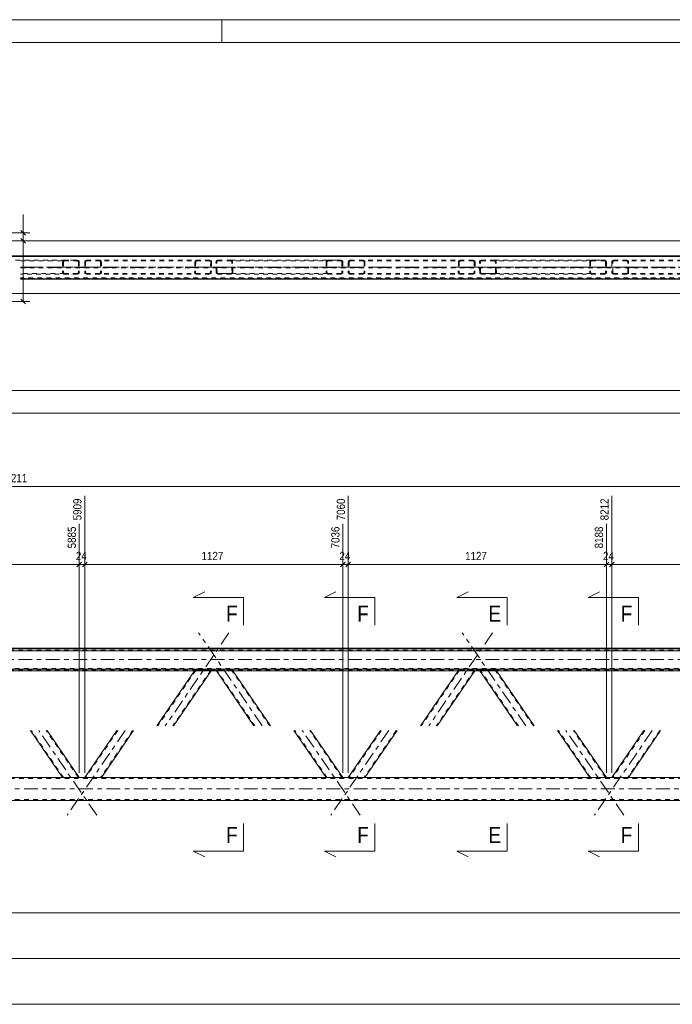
# Model space of a CAD drawing. Header units: millimetres. Extents: x 0 to 914, y 0 to 420.
# Tile 8 of 10: x 450 to 592, y 205 to 420. Entities that reach past the tile are written whole.
import ezdxf

# ---------------------------------------------------------------- set-up
doc = ezdxf.new("R2010")
doc.units = ezdxf.units.MM
for name, pattern in [('XKITLINE00', [0]), ('XKITLINE01', [4, 1, -1, 1, -1]), ('XKITLINE03', [6, 3, -1, 1, -1])]:
    doc.linetypes.add(name, pattern=pattern)
for name, color, linetype, lineweight in [('Arkusz rysunku', 3, 'Continuous', 0), ('Element', 2, 'Continuous', 0), ('Przekrój', 7, 'Continuous', 0), ('Wymiar', 4, 'Continuous', 0)]:
    doc.layers.add(name, color=color, linetype=linetype, lineweight=lineweight)
doc.styles.add('ARIAL', font='ARIAL.TTF')

msp = doc.modelspace()

# ---------------------------------------------------------------- linework, layer by layer
at = {"layer": 'Arkusz rysunku', "linetype": 'XKITLINE00', "lineweight": 0}
for p, q in [((914, 420), (0, 420)), ((494, 415), (494, 420)), ((909, 415), (5, 415))]:
    msp.add_line(p, q, dxfattribs=at)
at = {"layer": 'Element', "linetype": 'XKITLINE00', "lineweight": 0}
for p, q in [((733.78, 368.48), (135.58, 368.48)), ((135.58, 368.47), (733.78, 368.47)), ((135.58, 368.34), (733.78, 368.34)), ((135.58, 368.33), (733.78, 368.33)), ((450.02, 363.33), (733.78, 363.33)), ((135.58, 282.8), (733.78, 282.8)), ((135.58, 282.65), (733.78, 282.65)), ((733.78, 282.25), (135.58, 282.25)), ((135.58, 278.25), (733.78, 278.25)), ((717.57, 277.85), (151.85, 277.85)), ((488.05, 277.85), (479.82, 265.83)), ((491.68, 277.85), (483.45, 265.83)), ((501.03, 265.83), (492.81, 277.85)), ((504.67, 265.83), (496.44, 277.85)), ((545.61, 277.85), (537.39, 265.83)), ((549.25, 277.85), (541.02, 265.83)), ((558.6, 265.83), (550.37, 277.85)), ((562.23, 265.83), (554.01, 277.85)), ((459.22, 254.58), (452.21, 264.83)), ((462.86, 254.58), (455.84, 264.83)), ((471.08, 264.83), (464.07, 254.58)), ((474.71, 264.83), (467.7, 254.58)), ((516.79, 254.58), (509.77, 264.83)), ((520.42, 254.58), (513.41, 264.83)), ((528.65, 264.83), (521.63, 254.58)), ((532.28, 264.83), (525.27, 254.58)), ((574.35, 254.58), (567.34, 264.83)), ((577.99, 254.58), (570.97, 264.83)), ((586.21, 264.83), (579.2, 254.58)), ((589.85, 264.83), (582.83, 254.58)), ((693.12, 254.58), (435.82, 254.58)), ((426.82, 249.58), (700.73, 249.58))]:
    msp.add_line(p, q, dxfattribs=at)
at = {"layer": 'Element', "linetype": 'XKITLINE01', "lineweight": 0}
for p, q in [((700.73, 368.48), (168.62, 368.48)), ((168.62, 368.28), (700.73, 368.28)), ((438.97, 367.48), (462.49, 367.48)), ((450.02, 367.33), (459.59, 367.33)), ((450.02, 365.99), (733.78, 365.99)), ((450.02, 365.83), (733.78, 365.83)), ((459.22, 367.18), (459.25, 367.29)), ((459.22, 367.18), (459.22, 364.78)), ((459.25, 367.29), (459.33, 367.39)), ((459.33, 367.39), (459.45, 367.46)), ((459.42, 367.24), (459.4, 367.18)), ((459.4, 367.18), (459.4, 364.78)), ((459.46, 367.29), (459.42, 367.24)), ((459.45, 367.46), (459.59, 367.48)), ((459.52, 367.32), (459.46, 367.29)), ((459.59, 367.33), (459.52, 367.32)), ((459.59, 367.48), (462.49, 367.48)), ((459.59, 367.33), (462.49, 367.33)), ((462.49, 367.48), (462.63, 367.46)), ((462.56, 367.32), (462.49, 367.33)), ((462.62, 367.29), (462.56, 367.32)), ((462.66, 367.24), (462.62, 367.29)), ((462.63, 367.46), (462.75, 367.39)), ((462.68, 367.18), (462.66, 367.24)), ((462.68, 367.18), (462.68, 364.78)), ((462.75, 367.39), (462.83, 367.29)), ((462.83, 367.29), (462.86, 367.18)), ((462.86, 367.18), (462.86, 364.78)), ((464.07, 367.18), (464.09, 367.29)), ((464.07, 367.18), (464.07, 364.78)), ((464.09, 367.29), (464.17, 367.39)), ((464.17, 367.39), (464.29, 367.46)), ((464.26, 367.24), (464.25, 367.18)), ((464.25, 367.18), (464.25, 364.78)), ((464.3, 367.29), (464.26, 367.24)), ((464.29, 367.46), (464.43, 367.48)), ((464.36, 367.32), (464.3, 367.29)), ((464.43, 367.33), (464.36, 367.32)), ((491.4, 367.48), (464.43, 367.48)), ((491.4, 367.33), (464.43, 367.33)), ((467.34, 367.48), (467.48, 367.46)), ((467.41, 367.32), (467.34, 367.33)), ((467.47, 367.29), (467.41, 367.32)), ((467.5, 367.24), (467.47, 367.29)), ((467.48, 367.46), (467.59, 367.39)), ((467.52, 367.18), (467.5, 367.24)), ((467.52, 367.18), (467.52, 364.78)), ((467.59, 367.39), (467.67, 367.29)), ((467.67, 367.29), (467.7, 367.18)), ((467.7, 367.18), (467.7, 364.78)), ((488.13, 367.18), (488.07, 364.78)), ((488.16, 367.29), (488.13, 367.18)), ((488.24, 367.39), (488.16, 367.29)), ((488.36, 367.46), (488.24, 367.39)), ((488.31, 367.18), (488.26, 364.78)), ((488.31, 367.18), (488.32, 367.24)), ((488.32, 367.24), (488.36, 367.29)), ((488.5, 367.48), (488.36, 367.46)), ((488.36, 367.29), (488.42, 367.32)), ((488.42, 367.32), (488.49, 367.33)), ((491.54, 367.46), (491.4, 367.48)), ((491.4, 367.33), (491.47, 367.32)), ((491.47, 367.32), (491.53, 367.29)), ((491.53, 367.29), (491.57, 367.24)), ((491.58, 367.18), (491.53, 364.78)), ((491.66, 367.39), (491.54, 367.46)), ((491.57, 367.24), (491.58, 367.18)), ((491.74, 367.29), (491.66, 367.39)), ((491.76, 367.18), (491.71, 364.78)), ((491.76, 367.18), (491.74, 367.29)), ((492.75, 367.29), (492.73, 367.18)), ((492.78, 364.78), (492.73, 367.18)), ((492.83, 367.39), (492.75, 367.29)), ((492.95, 367.46), (492.83, 367.39)), ((492.91, 367.18), (492.92, 367.24)), ((492.96, 364.78), (492.91, 367.18)), ((492.92, 367.24), (492.96, 367.29)), ((493.08, 367.48), (492.95, 367.46)), ((492.96, 367.29), (493.02, 367.32)), ((493.02, 367.32), (493.09, 367.33)), ((493.08, 367.48), (495.99, 367.48)), ((493.09, 367.33), (517.15, 367.33)), ((493.09, 367.33), (496, 367.33)), ((495.99, 367.48), (520.06, 367.48)), ((496.13, 367.46), (495.99, 367.48)), ((496, 367.33), (496.06, 367.32)), ((496.06, 367.32), (496.12, 367.29)), ((496.12, 367.29), (496.17, 367.24)), ((496.25, 367.39), (496.13, 367.46)), ((496.17, 367.24), (496.18, 367.18)), ((496.23, 364.78), (496.18, 367.18)), ((496.33, 367.29), (496.25, 367.39)), ((496.36, 367.18), (496.33, 367.29)), ((496.41, 364.78), (496.36, 367.18)), ((516.79, 367.18), (516.82, 367.29)), ((516.79, 367.18), (516.79, 364.78)), ((516.82, 367.29), (516.89, 367.39)), ((516.89, 367.39), (517.01, 367.46)), ((516.98, 367.24), (516.97, 367.18)), ((516.97, 367.18), (516.97, 364.78)), ((517.02, 367.29), (516.98, 367.24)), ((517.01, 367.46), (517.15, 367.48)), ((517.08, 367.32), (517.02, 367.29)), ((517.15, 367.33), (517.08, 367.32)), ((517.15, 367.48), (520.06, 367.48)), ((517.15, 367.33), (520.06, 367.33)), ((520.06, 367.48), (520.2, 367.46)), ((520.13, 367.32), (520.06, 367.33)), ((520.19, 367.29), (520.13, 367.32)), ((520.23, 367.24), (520.19, 367.29)), ((520.2, 367.46), (520.32, 367.39)), ((520.24, 367.18), (520.23, 367.24)), ((520.24, 367.18), (520.24, 364.78)), ((520.32, 367.39), (520.4, 367.29)), ((520.4, 367.29), (520.42, 367.18)), ((520.42, 367.18), (520.42, 364.78)), ((521.63, 367.18), (521.66, 367.29)), ((521.63, 367.18), (521.63, 364.78)), ((521.66, 367.29), (521.74, 367.39)), ((521.74, 367.39), (521.86, 367.46)), ((521.83, 367.24), (521.81, 367.18)), ((521.81, 367.18), (521.81, 364.78)), ((521.87, 367.29), (521.83, 367.24)), ((521.86, 367.46), (521.99, 367.48)), ((521.92, 367.32), (521.87, 367.29)), ((521.99, 367.33), (521.92, 367.32)), ((548.97, 367.48), (521.99, 367.48)), ((548.97, 367.33), (521.99, 367.33)), ((524.9, 367.48), (525.04, 367.46)), ((524.97, 367.32), (524.9, 367.33)), ((525.03, 367.29), (524.97, 367.32)), ((525.07, 367.24), (525.03, 367.29)), ((525.04, 367.46), (525.16, 367.39)), ((525.08, 367.18), (525.07, 367.24)), ((525.08, 367.18), (525.08, 364.78)), ((525.16, 367.39), (525.24, 367.29)), ((525.24, 367.29), (525.27, 367.18)), ((525.27, 367.18), (525.27, 364.78)), ((545.69, 367.18), (545.64, 364.78)), ((545.72, 367.29), (545.69, 367.18)), ((545.8, 367.39), (545.72, 367.29)), ((545.92, 367.46), (545.8, 367.39)), ((545.87, 367.18), (545.82, 364.78)), ((545.87, 367.18), (545.89, 367.24)), ((545.89, 367.24), (545.93, 367.29)), ((546.06, 367.48), (545.92, 367.46)), ((545.93, 367.29), (545.99, 367.32)), ((545.99, 367.32), (546.06, 367.33)), ((549.11, 367.46), (548.97, 367.48)), ((548.97, 367.33), (549.04, 367.32)), ((549.04, 367.32), (549.09, 367.29)), ((549.09, 367.29), (549.13, 367.24)), ((549.15, 367.18), (549.09, 364.78)), ((549.23, 367.39), (549.11, 367.46)), ((549.13, 367.24), (549.15, 367.18)), ((549.3, 367.29), (549.23, 367.39)), ((549.33, 367.18), (549.28, 364.78)), ((549.33, 367.18), (549.3, 367.29)), ((550.32, 367.29), (550.29, 367.18)), ((550.34, 364.78), (550.29, 367.18)), ((550.39, 367.39), (550.32, 367.29)), ((550.51, 367.46), (550.39, 367.39)), ((550.47, 367.18), (550.49, 367.24)), ((550.53, 364.78), (550.47, 367.18)), ((550.49, 367.24), (550.53, 367.29)), ((550.65, 367.48), (550.51, 367.46)), ((550.53, 367.29), (550.58, 367.32)), ((550.58, 367.32), (550.65, 367.33)), ((550.65, 367.48), (553.56, 367.48)), ((550.65, 367.33), (574.72, 367.33)), ((550.65, 367.33), (553.56, 367.33)), ((553.56, 367.48), (577.63, 367.48)), ((553.7, 367.46), (553.56, 367.48)), ((553.56, 367.33), (553.63, 367.32)), ((553.63, 367.32), (553.69, 367.29)), ((553.69, 367.29), (553.73, 367.24)), ((553.82, 367.39), (553.7, 367.46)), ((553.73, 367.24), (553.75, 367.18)), ((553.8, 364.78), (553.75, 367.18)), ((553.9, 367.29), (553.82, 367.39)), ((553.93, 367.18), (553.9, 367.29)), ((553.98, 364.78), (553.93, 367.18)), ((574.35, 367.18), (574.38, 367.29)), ((574.35, 367.18), (574.35, 364.78)), ((574.38, 367.29), (574.46, 367.39)), ((574.46, 367.39), (574.58, 367.46)), ((574.55, 367.24), (574.54, 367.18)), ((574.54, 367.18), (574.54, 364.78)), ((574.59, 367.29), (574.55, 367.24)), ((574.58, 367.46), (574.72, 367.48)), ((574.65, 367.32), (574.59, 367.29)), ((574.72, 367.33), (574.65, 367.32)), ((574.72, 367.48), (577.63, 367.48)), ((574.72, 367.33), (577.63, 367.33)), ((577.63, 367.48), (577.76, 367.46)), ((577.7, 367.32), (577.63, 367.33)), ((577.75, 367.29), (577.7, 367.32)), ((577.79, 367.24), (577.75, 367.29)), ((577.76, 367.46), (577.88, 367.39)), ((577.81, 367.18), (577.79, 367.24)), ((577.81, 367.18), (577.81, 364.78)), ((577.88, 367.39), (577.96, 367.29)), ((577.96, 367.29), (577.99, 367.18)), ((577.99, 367.18), (577.99, 364.78)), ((579.2, 367.18), (579.22, 367.29)), ((579.2, 367.18), (579.2, 364.78)), ((579.22, 367.29), (579.3, 367.39)), ((579.3, 367.39), (579.42, 367.46)), ((579.39, 367.24), (579.38, 367.18)), ((579.38, 364.78), (579.38, 367.18)), ((579.43, 367.29), (579.39, 367.24)), ((579.42, 367.46), (579.56, 367.48)), ((579.49, 367.32), (579.43, 367.29)), ((579.56, 367.33), (579.49, 367.32)), ((606.54, 367.48), (579.56, 367.48)), ((606.53, 367.33), (579.56, 367.33)), ((582.47, 367.48), (582.61, 367.46)), ((582.54, 367.32), (582.47, 367.33)), ((582.6, 367.29), (582.54, 367.32)), ((582.64, 367.24), (582.6, 367.29)), ((582.61, 367.46), (582.73, 367.39)), ((582.65, 367.18), (582.64, 367.24)), ((582.65, 364.78), (582.65, 367.18)), ((582.73, 367.39), (582.8, 367.29)), ((582.8, 367.29), (582.83, 367.18)), ((582.83, 364.78), (582.83, 367.18)), ((459.59, 364.63), (450.02, 364.63)), ((462.49, 364.48), (450.02, 364.48)), ((700.73, 363.68), (450.02, 363.68)), ((450.02, 363.48), (733.78, 363.48)), ((700.73, 363.48), (450.02, 363.48)), ((733.78, 363.47), (450.02, 363.47)), ((450.02, 363.34), (733.78, 363.34)), ((459.25, 364.66), (459.22, 364.78)), ((459.33, 364.57), (459.25, 364.66)), ((459.45, 364.5), (459.33, 364.57)), ((459.4, 364.78), (459.42, 364.72)), ((459.42, 364.72), (459.46, 364.67)), ((459.59, 364.48), (459.45, 364.5)), ((459.46, 364.67), (459.52, 364.64)), ((459.52, 364.64), (459.59, 364.63)), ((462.49, 364.63), (459.59, 364.63)), ((459.59, 364.48), (462.49, 364.48)), ((462.49, 364.63), (462.56, 364.64)), ((462.63, 364.5), (462.49, 364.48)), ((462.56, 364.64), (462.62, 364.67)), ((462.62, 364.67), (462.66, 364.72)), ((462.75, 364.57), (462.63, 364.5)), ((462.66, 364.72), (462.68, 364.78)), ((462.83, 364.66), (462.75, 364.57)), ((462.86, 364.78), (462.83, 364.66)), ((464.09, 364.66), (464.07, 364.78)), ((464.17, 364.57), (464.09, 364.66)), ((464.29, 364.5), (464.17, 364.57)), ((464.25, 364.78), (464.26, 364.72)), ((464.26, 364.72), (464.3, 364.67)), ((464.43, 364.48), (464.29, 364.5)), ((464.3, 364.67), (464.36, 364.64)), ((464.36, 364.64), (464.43, 364.63)), ((491.34, 364.63), (464.43, 364.63)), ((491.34, 364.48), (464.43, 364.48)), ((467.34, 364.63), (467.41, 364.64)), ((467.48, 364.5), (467.34, 364.48)), ((467.41, 364.64), (467.47, 364.67)), ((467.47, 364.67), (467.5, 364.72)), ((467.59, 364.57), (467.48, 364.5)), ((467.5, 364.72), (467.52, 364.78)), ((467.67, 364.66), (467.59, 364.57)), ((467.7, 364.78), (467.67, 364.66)), ((488.07, 364.78), (488.1, 364.66)), ((488.1, 364.66), (488.18, 364.57)), ((488.18, 364.57), (488.29, 364.5)), ((488.27, 364.72), (488.26, 364.78)), ((488.31, 364.67), (488.27, 364.72)), ((488.29, 364.5), (488.43, 364.48)), ((488.37, 364.64), (488.31, 364.67)), ((488.43, 364.63), (488.37, 364.64)), ((491.41, 364.64), (491.34, 364.63)), ((491.34, 364.48), (491.48, 364.5)), ((491.47, 364.67), (491.41, 364.64)), ((491.51, 364.72), (491.47, 364.67)), ((491.48, 364.5), (491.6, 364.57)), ((491.53, 364.78), (491.51, 364.72)), ((491.6, 364.57), (491.68, 364.66)), ((491.68, 364.66), (491.71, 364.78)), ((492.78, 364.78), (492.81, 364.66)), ((492.81, 364.66), (492.89, 364.57)), ((492.89, 364.57), (493.01, 364.5)), ((492.98, 364.72), (492.96, 364.78)), ((493.02, 364.67), (492.98, 364.72)), ((493.01, 364.5), (493.15, 364.48)), ((493.08, 364.64), (493.02, 364.67)), ((493.15, 364.63), (493.08, 364.64)), ((517.15, 364.63), (493.15, 364.63)), ((493.15, 364.63), (496.05, 364.63)), ((496.06, 364.48), (493.15, 364.48)), ((496.12, 364.64), (496.05, 364.63)), ((496.06, 364.48), (496.2, 364.5)), ((520.06, 364.48), (496.06, 364.48)), ((496.18, 364.67), (496.12, 364.64)), ((496.22, 364.72), (496.18, 364.67)), ((496.2, 364.5), (496.31, 364.57)), ((496.23, 364.78), (496.22, 364.72)), ((496.31, 364.57), (496.39, 364.66)), ((496.39, 364.66), (496.41, 364.78)), ((516.82, 364.66), (516.79, 364.78)), ((516.89, 364.57), (516.82, 364.66)), ((517.01, 364.5), (516.89, 364.57)), ((516.97, 364.78), (516.98, 364.72)), ((516.98, 364.72), (517.02, 364.67)), ((517.15, 364.48), (517.01, 364.5)), ((517.02, 364.67), (517.08, 364.64)), ((517.08, 364.64), (517.15, 364.63)), ((520.06, 364.63), (517.15, 364.63)), ((517.15, 364.48), (520.06, 364.48)), ((520.06, 364.63), (520.13, 364.64)), ((520.2, 364.5), (520.06, 364.48)), ((520.13, 364.64), (520.19, 364.67)), ((520.19, 364.67), (520.23, 364.72)), ((520.32, 364.57), (520.2, 364.5)), ((520.23, 364.72), (520.24, 364.78)), ((520.4, 364.66), (520.32, 364.57)), ((520.42, 364.78), (520.4, 364.66)), ((521.66, 364.66), (521.63, 364.78)), ((521.74, 364.57), (521.66, 364.66)), ((521.86, 364.5), (521.74, 364.57)), ((521.81, 364.78), (521.83, 364.72)), ((521.83, 364.72), (521.87, 364.67)), ((521.99, 364.48), (521.86, 364.5)), ((521.87, 364.67), (521.92, 364.64)), ((521.92, 364.64), (521.99, 364.63)), ((548.91, 364.63), (521.99, 364.63)), ((548.91, 364.48), (521.99, 364.48)), ((524.9, 364.63), (524.97, 364.64)), ((525.04, 364.5), (524.9, 364.48)), ((524.97, 364.64), (525.03, 364.67)), ((525.03, 364.67), (525.07, 364.72)), ((525.16, 364.57), (525.04, 364.5)), ((525.07, 364.72), (525.08, 364.78)), ((525.24, 364.66), (525.16, 364.57)), ((525.27, 364.78), (525.24, 364.66)), ((545.64, 364.78), (545.67, 364.66)), ((545.67, 364.66), (545.74, 364.57)), ((545.74, 364.57), (545.86, 364.5)), ((545.83, 364.72), (545.82, 364.78)), ((545.87, 364.67), (545.83, 364.72)), ((545.86, 364.5), (546, 364.48)), ((545.93, 364.64), (545.87, 364.67)), ((546, 364.63), (545.93, 364.64)), ((548.98, 364.64), (548.91, 364.63)), ((548.91, 364.48), (549.05, 364.5)), ((549.04, 364.67), (548.98, 364.64)), ((549.08, 364.72), (549.04, 364.67)), ((549.05, 364.5), (549.16, 364.57)), ((549.09, 364.78), (549.08, 364.72)), ((549.16, 364.57), (549.25, 364.66)), ((549.25, 364.66), (549.28, 364.78)), ((550.34, 364.78), (550.37, 364.66)), ((550.37, 364.66), (550.46, 364.57)), ((550.46, 364.57), (550.57, 364.5)), ((550.54, 364.72), (550.53, 364.78)), ((550.58, 364.67), (550.54, 364.72)), ((550.57, 364.5), (550.71, 364.48)), ((550.64, 364.64), (550.58, 364.67)), ((550.71, 364.63), (550.64, 364.64)), ((574.72, 364.63), (550.71, 364.63)), ((550.71, 364.63), (553.62, 364.63)), ((553.62, 364.48), (550.71, 364.48)), ((553.69, 364.64), (553.62, 364.63)), ((553.62, 364.48), (553.76, 364.5)), ((577.63, 364.48), (553.62, 364.48)), ((553.75, 364.67), (553.69, 364.64)), ((553.79, 364.72), (553.75, 364.67)), ((553.76, 364.5), (553.88, 364.57)), ((553.8, 364.78), (553.79, 364.72)), ((553.88, 364.57), (553.95, 364.66)), ((553.95, 364.66), (553.98, 364.78)), ((574.38, 364.66), (574.35, 364.78)), ((574.46, 364.57), (574.38, 364.66)), ((574.58, 364.5), (574.46, 364.57)), ((574.54, 364.78), (574.55, 364.72)), ((574.55, 364.72), (574.59, 364.67)), ((574.72, 364.48), (574.58, 364.5)), ((574.59, 364.67), (574.65, 364.64)), ((574.65, 364.64), (574.72, 364.63)), ((577.63, 364.63), (574.72, 364.63)), ((574.72, 364.48), (577.63, 364.48)), ((577.63, 364.63), (577.7, 364.64)), ((577.76, 364.5), (577.63, 364.48)), ((577.7, 364.64), (577.75, 364.67)), ((577.75, 364.67), (577.79, 364.72)), ((577.88, 364.57), (577.76, 364.5)), ((577.79, 364.72), (577.81, 364.78)), ((577.96, 364.66), (577.88, 364.57)), ((577.99, 364.78), (577.96, 364.66)), ((579.22, 364.66), (579.2, 364.78)), ((579.3, 364.57), (579.22, 364.66)), ((579.42, 364.5), (579.3, 364.57)), ((579.38, 364.78), (579.39, 364.72)), ((579.39, 364.72), (579.43, 364.67)), ((579.56, 364.48), (579.42, 364.5)), ((579.43, 364.67), (579.49, 364.64)), ((579.49, 364.64), (579.56, 364.63)), ((606.47, 364.63), (579.56, 364.63)), ((606.47, 364.48), (579.56, 364.48)), ((582.47, 364.63), (582.54, 364.64)), ((582.61, 364.5), (582.47, 364.48)), ((582.54, 364.64), (582.6, 364.67)), ((582.6, 364.67), (582.64, 364.72)), ((582.73, 364.57), (582.61, 364.5)), ((582.64, 364.72), (582.65, 364.78)), ((582.8, 364.66), (582.73, 364.57)), ((582.83, 364.78), (582.8, 364.66)), ((135.58, 282.4), (733.78, 282.4)), ((135.58, 282.3), (733.78, 282.3)), ((733.78, 278.41), (135.58, 278.41)), ((733.78, 278.35), (135.58, 278.35)), ((135.58, 278.01), (733.78, 278.01)), ((488.31, 277.97), (480, 265.83)), ((491.58, 277.97), (483.27, 265.83)), ((488.07, 277.89), (488.05, 277.85)), ((488.07, 277.89), (488.13, 277.97)), ((488.07, 277.89), (488.1, 277.89)), ((488.1, 277.89), (488.18, 277.88)), ((488.16, 277.97), (488.13, 277.97)), ((488.24, 277.97), (488.16, 277.97)), ((488.18, 277.88), (488.29, 277.88)), ((488.36, 277.97), (488.24, 277.97)), ((488.27, 277.89), (488.26, 277.89)), ((488.31, 277.89), (488.27, 277.89)), ((488.29, 277.88), (488.43, 277.88)), ((488.31, 277.97), (488.32, 277.97)), ((488.37, 277.89), (488.31, 277.89)), ((488.32, 277.97), (488.36, 277.97)), ((488.5, 277.98), (488.36, 277.97)), ((488.36, 277.97), (488.42, 277.97)), ((488.43, 277.89), (488.37, 277.89)), ((488.42, 277.97), (488.49, 277.97)), ((488.43, 277.89), (491.34, 277.89)), ((488.43, 277.88), (491.34, 277.88)), ((488.49, 277.97), (491.4, 277.97)), ((488.5, 277.98), (491.4, 277.98)), ((491.41, 277.89), (491.34, 277.89)), ((491.34, 277.88), (491.48, 277.88)), ((491.54, 277.97), (491.4, 277.98)), ((491.4, 277.97), (491.47, 277.97)), ((491.47, 277.89), (491.41, 277.89)), ((491.47, 277.97), (491.53, 277.97)), ((491.51, 277.89), (491.47, 277.89)), ((491.48, 277.88), (491.6, 277.88)), ((491.53, 277.89), (491.51, 277.89)), ((491.53, 277.97), (491.57, 277.97)), ((491.66, 277.97), (491.54, 277.97)), ((491.57, 277.97), (491.58, 277.97)), ((491.6, 277.88), (491.68, 277.89)), ((491.74, 277.97), (491.66, 277.97)), ((491.71, 277.89), (491.68, 277.85)), ((491.68, 277.89), (491.71, 277.89)), ((491.71, 277.89), (491.76, 277.97)), ((491.76, 277.97), (491.74, 277.97)), ((492.78, 277.89), (492.73, 277.97)), ((492.75, 277.97), (492.73, 277.97)), ((492.83, 277.97), (492.75, 277.97)), ((492.81, 277.85), (492.78, 277.89)), ((492.78, 277.89), (492.81, 277.89)), ((492.81, 277.89), (492.89, 277.88)), ((492.95, 277.97), (492.83, 277.97)), ((492.89, 277.88), (493.01, 277.88)), ((501.22, 265.83), (492.91, 277.97)), ((492.91, 277.97), (492.96, 277.89)), ((492.91, 277.97), (492.92, 277.97)), ((492.92, 277.97), (492.96, 277.97)), ((493.08, 277.98), (492.95, 277.97)), ((492.96, 277.97), (493.02, 277.97)), ((492.98, 277.89), (492.96, 277.89)), ((493.02, 277.89), (492.98, 277.89)), ((493.01, 277.88), (493.15, 277.88)), ((493.02, 277.97), (493.09, 277.97)), ((493.08, 277.89), (493.02, 277.89)), ((493.08, 277.98), (495.99, 277.98)), ((493.15, 277.89), (493.08, 277.89)), ((493.09, 277.97), (496, 277.97)), ((493.15, 277.89), (496.05, 277.89)), ((493.15, 277.88), (496.06, 277.88)), ((496.13, 277.97), (495.99, 277.98)), ((496, 277.97), (496.06, 277.97)), ((496.12, 277.89), (496.05, 277.89)), ((496.06, 277.97), (496.12, 277.97)), ((496.06, 277.88), (496.2, 277.88)), ((496.12, 277.97), (496.17, 277.97)), ((496.18, 277.89), (496.12, 277.89)), ((496.25, 277.97), (496.13, 277.97)), ((496.17, 277.97), (496.18, 277.97)), ((504.49, 265.83), (496.18, 277.97)), ((496.18, 277.97), (496.23, 277.89)), ((496.22, 277.89), (496.18, 277.89)), ((496.2, 277.88), (496.31, 277.88)), ((496.23, 277.89), (496.22, 277.89)), ((496.33, 277.97), (496.25, 277.97)), ((496.31, 277.88), (496.39, 277.89)), ((496.36, 277.97), (496.33, 277.97)), ((496.41, 277.89), (496.36, 277.97)), ((496.39, 277.89), (496.41, 277.89)), ((496.44, 277.85), (496.41, 277.89)), ((545.87, 277.97), (537.57, 265.83)), ((549.15, 277.97), (540.84, 265.83)), ((545.64, 277.89), (545.61, 277.85)), ((545.64, 277.89), (545.69, 277.97)), ((545.64, 277.89), (545.67, 277.89)), ((545.67, 277.89), (545.74, 277.88)), ((545.72, 277.97), (545.69, 277.97)), ((545.8, 277.97), (545.72, 277.97)), ((545.74, 277.88), (545.86, 277.88)), ((545.92, 277.97), (545.8, 277.97)), ((545.83, 277.89), (545.82, 277.89)), ((545.87, 277.89), (545.83, 277.89)), ((545.86, 277.88), (546, 277.88)), ((545.87, 277.97), (545.89, 277.97)), ((545.93, 277.89), (545.87, 277.89)), ((545.89, 277.97), (545.93, 277.97)), ((546.06, 277.98), (545.92, 277.97)), ((545.93, 277.97), (545.99, 277.97)), ((546, 277.89), (545.93, 277.89)), ((545.99, 277.97), (546.06, 277.97)), ((546, 277.89), (548.91, 277.89)), ((546, 277.88), (548.91, 277.88)), ((546.06, 277.98), (548.97, 277.98)), ((546.06, 277.97), (548.97, 277.97)), ((548.98, 277.89), (548.91, 277.89)), ((548.91, 277.88), (549.05, 277.88)), ((549.11, 277.97), (548.97, 277.98)), ((548.97, 277.97), (549.04, 277.97)), ((549.04, 277.89), (548.98, 277.89)), ((549.04, 277.97), (549.09, 277.97)), ((549.08, 277.89), (549.04, 277.89)), ((549.05, 277.88), (549.16, 277.88)), ((549.09, 277.89), (549.08, 277.89)), ((549.09, 277.97), (549.13, 277.97)), ((549.23, 277.97), (549.11, 277.97)), ((549.13, 277.97), (549.15, 277.97)), ((549.16, 277.88), (549.25, 277.89)), ((549.3, 277.97), (549.23, 277.97)), ((549.28, 277.89), (549.25, 277.85)), ((549.25, 277.89), (549.28, 277.89)), ((549.28, 277.89), (549.33, 277.97)), ((549.33, 277.97), (549.3, 277.97)), ((550.34, 277.89), (550.29, 277.97)), ((550.32, 277.97), (550.29, 277.97)), ((550.39, 277.97), (550.32, 277.97)), ((550.37, 277.85), (550.34, 277.89)), ((550.34, 277.89), (550.37, 277.89)), ((550.37, 277.89), (550.46, 277.88)), ((550.51, 277.97), (550.39, 277.97)), ((550.46, 277.88), (550.57, 277.88)), ((558.78, 265.83), (550.47, 277.97)), ((550.47, 277.97), (550.53, 277.89)), ((550.47, 277.97), (550.49, 277.97)), ((550.49, 277.97), (550.53, 277.97)), ((550.65, 277.98), (550.51, 277.97)), ((550.53, 277.97), (550.58, 277.97)), ((550.54, 277.89), (550.53, 277.89)), ((550.58, 277.89), (550.54, 277.89)), ((550.57, 277.88), (550.71, 277.88)), ((550.58, 277.97), (550.65, 277.97)), ((550.64, 277.89), (550.58, 277.89)), ((550.71, 277.89), (550.64, 277.89)), ((550.65, 277.98), (553.56, 277.98)), ((550.65, 277.97), (553.56, 277.97)), ((550.71, 277.89), (553.62, 277.89)), ((550.71, 277.88), (553.62, 277.88)), ((553.7, 277.97), (553.56, 277.98)), ((553.56, 277.97), (553.63, 277.97)), ((553.69, 277.89), (553.62, 277.89)), ((553.62, 277.88), (553.76, 277.88)), ((553.63, 277.97), (553.69, 277.97)), ((553.69, 277.97), (553.73, 277.97)), ((553.75, 277.89), (553.69, 277.89)), ((553.82, 277.97), (553.7, 277.97)), ((553.73, 277.97), (553.75, 277.97)), ((562.05, 265.83), (553.75, 277.97)), ((553.75, 277.97), (553.8, 277.89)), ((553.79, 277.89), (553.75, 277.89)), ((553.76, 277.88), (553.88, 277.88)), ((553.8, 277.89), (553.79, 277.89)), ((553.9, 277.97), (553.82, 277.97)), ((553.88, 277.88), (553.95, 277.89)), ((553.93, 277.97), (553.9, 277.97)), ((553.98, 277.89), (553.93, 277.97)), ((553.95, 277.89), (553.98, 277.89)), ((554.01, 277.85), (553.98, 277.89)), ((459.4, 254.58), (452.39, 264.83)), ((462.68, 254.58), (455.66, 264.83)), ((471.26, 264.83), (464.25, 254.58)), ((474.53, 264.83), (467.52, 254.58)), ((516.97, 254.58), (509.96, 264.83)), ((520.24, 254.58), (513.23, 264.83)), ((528.83, 264.83), (521.81, 254.58)), ((532.1, 264.83), (525.08, 254.58)), ((574.54, 254.58), (567.52, 264.83)), ((577.81, 254.58), (570.79, 264.83)), ((586.39, 264.83), (579.38, 254.58)), ((589.67, 264.83), (582.65, 254.58)), ((700.73, 254.38), (435.82, 254.38)), ((462.86, 254.58), (459.22, 254.58)), ((467.7, 254.58), (464.07, 254.58)), ((520.42, 254.58), (516.79, 254.58)), ((525.27, 254.58), (521.63, 254.58)), ((577.99, 254.58), (574.35, 254.58)), ((582.83, 254.58), (579.2, 254.58)), ((426.82, 249.78), (700.73, 249.78))]:
    msp.add_line(p, q, dxfattribs=at)
at = {"layer": 'Element', "linetype": 'XKITLINE03', "lineweight": 0}
for p, q in [((450.02, 365.98), (710.73, 365.98)), ((466.69, 365.98), (450.02, 365.98)), ((450.02, 365.91), (741.5, 365.91)), ((495.57, 365.98), (460.24, 365.98)), ((524.25, 365.98), (488.92, 365.98)), ((553.13, 365.98), (517.8, 365.98)), ((581.82, 365.98), (546.49, 365.98)), ((610.7, 365.98), (575.37, 365.98)), ((495.57, 286.18), (481.64, 265.83)), ((502.85, 265.83), (488.92, 286.18)), ((553.13, 286.18), (539.2, 265.83)), ((560.42, 265.83), (546.49, 286.18)), ((125.58, 280.33), (743.78, 280.33)), ((466.69, 246.33), (454.02, 264.83)), ((472.9, 264.83), (460.24, 246.33)), ((524.25, 246.33), (511.59, 264.83)), ((530.46, 264.83), (517.8, 246.33)), ((581.82, 246.33), (569.16, 264.83)), ((588.03, 264.83), (575.37, 246.33)), ((426.82, 252.08), (710.73, 252.08))]:
    msp.add_line(p, q, dxfattribs=at)
at = {"layer": 'Przekrój', "linetype": 'XKITLINE00', "lineweight": 0}
for p, q in [((487.77, 293.84), (490.27, 295.09)), ((516.42, 293.84), (518.92, 295.09)), ((545.33, 293.84), (547.83, 295.09)), ((573.99, 293.84), (576.49, 295.09)), ((492.77, 293.84), (487.77, 293.84)), ((498.77, 293.84), (492.77, 293.84)), ((498.77, 293.84), (498.77, 287.84)), ((521.42, 293.84), (516.42, 293.84)), ((527.42, 293.84), (521.42, 293.84)), ((527.42, 293.84), (527.42, 287.84)), ((550.33, 293.84), (545.33, 293.84)), ((556.33, 293.84), (550.33, 293.84)), ((556.33, 293.84), (556.33, 287.84)), ((578.99, 293.84), (573.99, 293.84)), ((584.99, 293.84), (578.99, 293.84)), ((584.99, 293.84), (584.99, 287.84)), ((498.77, 238.54), (498.77, 244.54)), ((527.42, 238.54), (527.42, 244.54)), ((556.33, 238.54), (556.33, 244.54)), ((584.99, 238.54), (584.99, 244.54)), ((487.77, 238.54), (490.27, 237.29)), ((492.77, 238.54), (487.77, 238.54)), ((498.77, 238.54), (492.77, 238.54)), ((516.42, 238.54), (518.92, 237.29)), ((521.42, 238.54), (516.42, 238.54)), ((527.42, 238.54), (521.42, 238.54)), ((545.33, 238.54), (547.83, 237.29)), ((550.33, 238.54), (545.33, 238.54)), ((556.33, 238.54), (550.33, 238.54)), ((573.99, 238.54), (576.49, 237.29)), ((578.99, 238.54), (573.99, 238.54)), ((584.99, 238.54), (578.99, 238.54))]:
    msp.add_line(p, q, dxfattribs=at)
at = {"layer": 'Wymiar', "linetype": 'XKITLINE00', "lineweight": 0}
for p, q in [((450.62, 373.48), (450.62, 377.5)), ((450.62, 373.48), (450.62, 377.5)), ((450.11, 373.99), (451.13, 372.97)), ((441.18, 373.48), (452.06, 373.48)), ((450.11, 372.23), (451.13, 371.21)), ((450.11, 372.23), (451.13, 371.21)), ((450.62, 371.72), (450.62, 373.48)), ((437.18, 371.72), (746.06, 371.72)), ((437.18, 371.72), (452.06, 371.72)), ((437.18, 371.72), (452.06, 371.72)), ((450.62, 358.49), (450.62, 371.72)), ((437.18, 360.22), (708.5, 360.22)), ((450.11, 359), (451.13, 357.98)), ((441.18, 358.49), (452.06, 358.49)), ((168.62, 339.08), (700.73, 339.08)), ((140.18, 334.08), (733.78, 334.08)), ((168.62, 318.08), (729.18, 318.08)), ((464.07, 255.58), (464.07, 316.06)), ((464.07, 304.2), (464.07, 316.06)), ((521.63, 255.58), (521.63, 316.06)), ((521.63, 304.2), (521.63, 316.06)), ((579.2, 255.58), (579.2, 316.06)), ((579.2, 304.2), (579.2, 316.06)), ((462.86, 304.2), (462.86, 309.94)), ((462.86, 255.58), (462.86, 309.94)), ((520.42, 304.2), (520.42, 309.94)), ((520.42, 255.58), (520.42, 309.94)), ((577.99, 304.2), (577.99, 309.94)), ((577.99, 255.58), (577.99, 309.94)), ((406.5, 301.08), (462.86, 301.08)), ((463.37, 301.59), (462.35, 300.57)), ((463.37, 301.59), (462.35, 300.57)), ((462.86, 255.58), (462.86, 301.68)), ((462.86, 301.08), (464.07, 301.08)), ((464.57, 301.59), (463.56, 300.57)), ((464.57, 301.59), (463.56, 300.57)), ((464.07, 255.58), (464.07, 301.68)), ((464.07, 301.08), (520.42, 301.08)), ((520.93, 301.59), (519.91, 300.57)), ((520.93, 301.59), (519.91, 300.57)), ((520.42, 255.58), (520.42, 301.68)), ((520.42, 301.08), (521.63, 301.08)), ((522.14, 301.59), (521.12, 300.57)), ((522.14, 301.59), (521.12, 300.57)), ((521.63, 255.58), (521.63, 301.68)), ((521.63, 301.08), (577.99, 301.08)), ((578.5, 301.59), (577.48, 300.57)), ((578.5, 301.59), (577.48, 300.57)), ((577.99, 255.58), (577.99, 301.68)), ((577.99, 301.08), (579.2, 301.08)), ((579.71, 301.59), (578.69, 300.57)), ((579.71, 301.59), (578.69, 300.57)), ((579.2, 255.58), (579.2, 301.68)), ((579.2, 301.08), (635.56, 301.08)), ((168.62, 225.08), (701.03, 225.08)), ((168.62, 215.08), (702.78, 215.08)), ((135.18, 205.08), (734.18, 205.08))]:
    msp.add_line(p, q, dxfattribs=at)

# ---------------------------------------------------------------- texts
at = {"layer": 'Przekrój', "style": 'ARIAL', "width": 0.85}
for s, p in [('F', (494.92, 288.59)), ('F', (523.57, 288.59)), ('E', (552.22, 288.59)), ('F', (581.14, 288.59)), ('F', (494.92, 240.29)), ('F', (523.57, 240.29)), ('E', (552.22, 240.29)), ('F', (581.14, 240.29))]:
    msp.add_text(s, height=3.5, dxfattribs=at).set_placement(p)
at = {"layer": 'Wymiar', "style": 'ARIAL', "width": 0.85}
for s, p in [('11211', (445.56, 319.04)), ('24', (462.13, 302.04)), ('1127', (489.57, 302.04)), ('24', (519.69, 302.04)), ('1127', (547.14, 302.04)), ('24', (577.26, 302.04))]:
    msp.add_text(s, height=1.8, dxfattribs=at).set_placement(p)
for s, p in [('5909', (463.35, 310.72)), ('7060', (520.91, 310.72)), ('8212', (578.48, 310.72)), ('5885', (462.14, 304.6)), ('7036', (519.7, 304.6)), ('8188', (577.27, 304.6))]:
    msp.add_text(s, height=1.8, rotation=90.0002, dxfattribs=at).set_placement(p)

doc.saveas('drawing.dxf')
